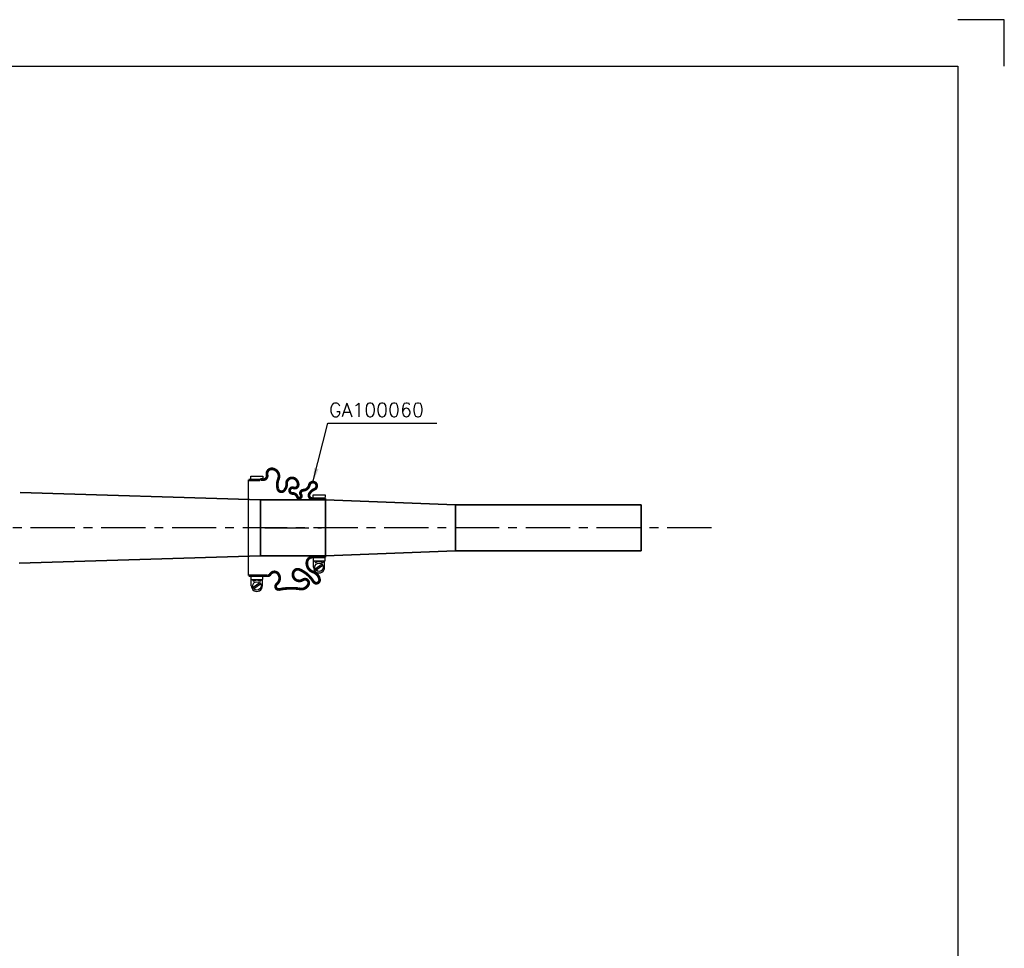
# Model space of a CAD drawing. Extents: x -2460 to 390, y -788 to 1212.
# Tile 5 of 5: x -671 to 390, y 212 to 1212. Entities that reach past the tile are written whole.
import ezdxf

# ---------------------------------------------------------------- set-up
doc = ezdxf.new("R2010")
doc.units = 0
doc.header["$LTSCALE"] = 1.5
doc.linetypes.add('CENTER', pattern=[50.8, 31.75, -6.35, 6.35, -6.35])
doc.layers.get('0').update_dxf_attribs({"linetype": 'CONTINUOUS'})
for name, color, linetype in [('Bearings', 1, 'CONTINUOUS'), ('CENTER', 9, 'CENTER'), ('RAMME', 7, 'CONTINUOUS')]:
    doc.layers.add(name, color=color, linetype=linetype)
doc.layers.add('DIMS', color=7, linetype='CONTINUOUS', lineweight=15)
doc.layers.add('STOCK', color=5, linetype='CONTINUOUS', lineweight=35)
doc.styles.add('ROMANS', font='romans')
doc.dimstyles.new('Text 20', dxfattribs={"dimtxt": 20, "dimasz": 15, "dimexe": 10, "dimexo": 0, "dimgap": 0, "dimtad": 0, "dimdsep": 46, "dimtxsty": 'ROMANS', "dimcen": 10, "dimazin": 2, "dimtfac": 0.65, "dimtofl": 0, "dimtmove": 0, "dimatfit": 0, "dimfxl": 0, "dimtolj": 1, "dimarcsym": 0})

# ---------------------------------------------------------------- blocks, each defined once
blk = doc.blocks.new('GA100060-SV')
for p, q in [((-35.5, 52), (-35.5, 65)), ((-35.5, 65), (-33, 65)), ((-31.5, 65.5), (31.5, 65.5)), ((35.5, 65), (33, 65)), ((35.5, 52), (35.5, 65)), ((42.5, 64.5), (35.5, 64.5)), ((35.5, 63), (36.4, 63)), ((35.5, 54), (36.4, 54)), ((39.3, 61.7), (44.4, 54.4)), ((40.6, 62.6), (45.7, 55.3)), ((-33, 52), (-35.5, 52)), ((33, 52), (35.5, 52)), ((42.5, 52.5), (35.5, 52.5)), ((-55.5, -15), (-55.5, -2)), ((-55.5, -2), (-53, -2)), ((55.5, -2), (53, -2)), ((55.5, -15), (55.5, -2)), ((62.5, -2.5), (55.5, -2.5)), ((55.5, -4), (56.4, -4)), ((59.3, -5.3), (64.4, -12.6)), ((60.6, -4.4), (65.7, -11.7)), ((-53, -15), (-55.5, -15)), ((51.5, -17.5), (-51.5, -17.5)), ((53, -15), (55.5, -15)), ((55.5, -13), (56.4, -13)), ((62.5, -14.5), (55.5, -14.5))]:
    blk.add_line(p, q)
at = {"const_width": 3, "flags": 128}
for points in [[(-31.5, 65.5), (-31.5, 51, -0.56619), (-36.5, 48, -0.173214), (-41.5, 53.5, 1.667268), (-46, 48, -0.349852), (-40.5, 41.5, 0.598056), (-35.5, 39, -1.163294), (-33.5, 35, 0.335337), (-37, 30, -1.224957), (-43, 31, 0.531721), (-46.5, 36, 0.226938), (-52.5, 33, 0.615314), (-48, 23.5, -0.219784), (-41, 21.5, -0.749263), (-42.5, 14, -0.157952), (-52, 14.5, 0.500401), (-63.5, 8.5, 0.538118), (-57, 2.5, -0.564179), (-52, -2.5, 0.223265), (-51.5, -5), (-51.5, -17.5)], [(31.5, 65.5), (31.5, 51.5, 0.36205), (36.5, 45.5, 0.373567), (47.5, 52, -0.271332), (55.5, 59, -0.835937), (58, 52.5, 0.15691), (45, 37.5, 0.405212), (47.5, 31, 0.760159), (56, 41, -0.75249), (61, 47, -0.394653), (65.5, 36.5, 0.082963), (66.5, 15, -0.704922), (60.5, 13, 0.405667), (49.5, 14.5, 0.542617), (50, 6, -0.335934), (51.5, 2.5), (51.5, -17.5)]]:
    blk.add_lwpolyline(points, format="xyb", dxfattribs=at)
for centre in [(42.5, 58.5), (62.5, -8.5)]:
    blk.add_circle(centre, 4.5)
for centre, radius, start, end in [((42.5, 58.5), 6, 270, 90), ((36.4, 62), 1, 330, 90), ((36.4, 55), 1, 270, 30), ((42.5, 58.5), 6, 150, 210), ((56.4, -5), 1, 330, 90), ((62.5, -8.5), 6, 150, 210), ((62.5, -8.5), 6, 270, 90), ((56.4, -12), 1, 270, 30)]:
    blk.add_arc(centre, radius, start, end)
at = {"layer": 'CENTER'}
blk.add_line((0, 0), (0, 61), dxfattribs=at)

msp = doc.modelspace()

# ---------------------------------------------------------------- linework, layer by layer
at = {"layer": 'CENTER'}
msp.add_line((74.621, 664.814), (-1814.234, 664.814), dxfattribs=at)
at = {"layer": 'RAMME'}
for p, q in [((390, 1212), (340, 1212)), ((390, 1162), (390, 1212)), ((-2410, 1162), (340, 1162)), ((340, 1162), (340, -738)), ((340, 1162), (340, 1162))]:
    msp.add_line(p, q, dxfattribs=at)
at = {"layer": 'STOCK'}
for p, q in [((-669.96, 702.814), (-411.065, 694.814)), ((-411.065, 694.814), (-411.065, 634.814)), ((-411.065, 694.814), (-341.065, 694.814)), ((-341.065, 694.814), (-341.065, 634.814)), ((-341.065, 694.814), (-201.065, 689.564)), ((-201.065, 689.564), (-201.065, 640.064)), ((-201.065, 689.564), (-1.065, 689.564)), ((-1.065, 689.564), (-1.065, 640.064)), ((-201.065, 640.064), (-341.065, 634.814)), ((-1.065, 640.064), (-201.065, 640.064)), ((-671.065, 626.814), (-411.065, 634.814)), ((-341.065, 634.814), (-411.065, 634.814))]:
    msp.add_line(p, q, dxfattribs=at)

# ---------------------------------------------------------------- block references
at = {"layer": 'Bearings', "rotation": 270}
msp.add_blockref('GA100060-SV', (-406.565, 664.814), dxfattribs=at)

# ---------------------------------------------------------------- texts
at = {"layer": 'DIMS', "insert": (-337.335, 799.225), "char_height": 15, "width": 279.66949, "attachment_point": 1, "style": 'ROMANS'}
msp.add_mtext('GA100060', dxfattribs=at)

# ---------------------------------------------------------------- leaders
at = {"layer": 'DIMS'}
msp.add_leader([(-354.614, 714.059), (-338.758, 777.646), (-221.309, 777.646)], dimstyle='Text 20', override={"dimgap": 0, "dimtad": 0}, dxfattribs=at)

doc.saveas('drawing.dxf')
